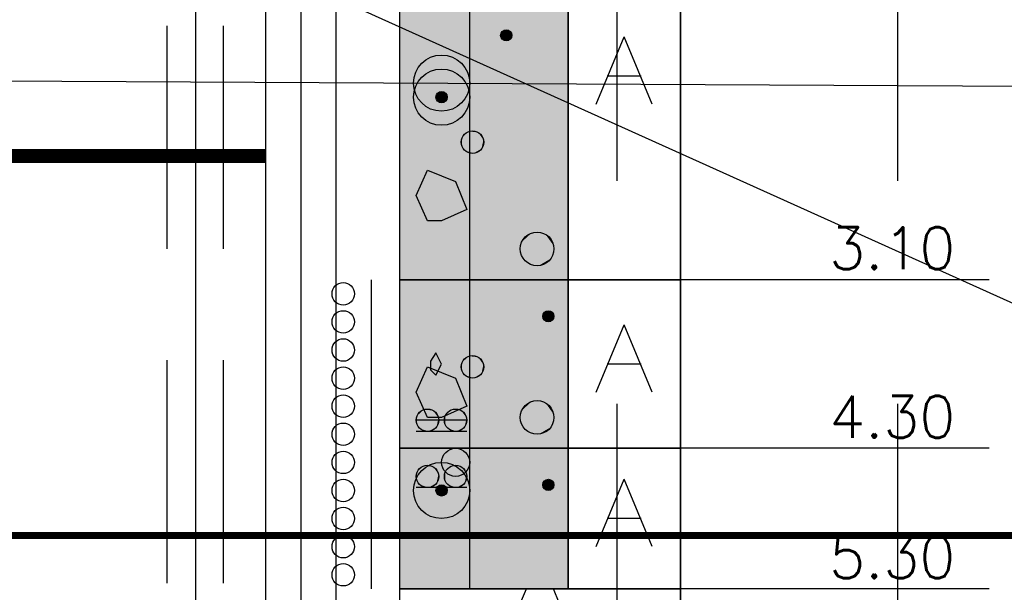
# Model space of a CAD drawing. Header units: metres. Extents: x 3458045 to 3462392, y 5482308 to 5484762.
# Tile 220 of 256: x 3460079.31 to 3460086.32, y 5484001.38 to 5484005.46. Entities that reach past the tile are written whole.
import ezdxf

# ---------------------------------------------------------------- set-up
doc = ezdxf.new("R2010")
doc.units = ezdxf.units.M
for name, pattern in [('AUSGEZOGEN', [2, 1, 1]), ('VERDECKT', [9.525, 6.35, -3.175]), ('VERDECKT2', [4.7625, 3.175, -1.5875])]:
    doc.linetypes.add(name, pattern=pattern)
for name, color, linetype in [('BAUER_BK 2014', 1, 'CONTINUOUS'), ('SP_BAUGRUBE-ANKER', 211, 'AUSGEZOGEN'), ('SP_BAUGRUBE-VERBAU', 210, 'AUSGEZOGEN'), ('SP_FUGENBÄNDER', 2, 'AUSGEZOGEN'), ('SP_GELÄNDE-BAUPHASE', 251, 'VERDECKT2'), ('SP_HW100', 170, 'VERDECKT'), ('SP_Trogwand_L7+8', 2, 'CONTINUOUS'), ('SP_Tunneldecke_L7+8-Schnitt', 2, 'CONTINUOUS'), ('SP_Verbau', 212, 'CONTINUOUS')]:
    doc.layers.add(name, color=color, linetype=linetype)
doc.styles.add('ROMANS', font='ROMANS')
doc.linetypes.add('ZICKZACK', pattern='A,0.00254,-5.08,[131,ltypeshp.shx,S=5.08,R=0,X=-5.08,Y=0],-10.16,[131,ltypeshp.shx,S=5.08,R=180,X=5.08,Y=0],-5.08', length=20.32254)

# ---------------------------------------------------------------- blocks, each defined once
blk = doc.blocks.new('A$C288940E1')
at = {"layer": 'SP_Verbau'}
blk.add_line((0, 0), (-10.4038, -4.6916), dxfattribs=at)

msp = doc.modelspace()

# ---------------------------------------------------------------- linework, layer by layer
at = {"layer": 'BAUER_BK 2014', "color": 7, "linetype": 'Continuous'}
for points in [[(3460082.011, 5484006.7071), (3460082.011, 5483976.7071)], [(3460084.011, 5484006.7071), (3460084.011, 5483976.7071)], [(3460083.211, 5484003.6071), (3460083.211, 5484006.5071), (3460082.011, 5484006.5071), (3460082.011, 5484003.6071), (3460083.211, 5484003.6071)], [(3460084.011, 5484003.6071), (3460084.011, 5484006.5071), (3460083.211, 5484006.5071), (3460083.211, 5484003.6071), (3460084.011, 5484003.6071)], [(3460083.411, 5484004.8571), (3460083.611, 5484005.3371)], [(3460083.811, 5484004.8571), (3460083.611, 5484005.3371)], [(3460083.731, 5484005.0571), (3460083.491, 5484005.0571)], [(3460082.131, 5484004.2071), (3460082.211, 5484004.3871)], [(3460082.211, 5484004.3871), (3460082.411, 5484004.3071)], [(3460082.411, 5484004.3071), (3460082.491, 5484004.1071)], [(3460082.211, 5484004.0271), (3460082.131, 5484004.2071)], [(3460082.491, 5484004.1071), (3460082.311, 5484004.0271)], [(3460082.311, 5484004.0271), (3460082.211, 5484004.0271)], [(3460081.811, 5484003.2071), (3460081.811, 5484003.6071)], [(3460083.211, 5484002.4071), (3460083.211, 5484003.6071), (3460082.011, 5484003.6071), (3460082.011, 5484002.4071), (3460083.211, 5484002.4071)], [(3460082.011, 5484003.6071), (3460084.011, 5484003.6071)], [(3460084.011, 5484002.4071), (3460084.011, 5484003.6071), (3460083.211, 5484003.6071), (3460083.211, 5484002.4071), (3460084.011, 5484002.4071)], [(3460086.2097, 5484003.6071), (3460085.011, 5484003.6071), (3460084.411, 5484003.6071), (3460084.011, 5484003.6071)], [(3460083.411, 5484002.8071), (3460083.611, 5484003.2871)], [(3460083.811, 5484002.8071), (3460083.611, 5484003.2871)], [(3460081.811, 5484002.8071), (3460081.811, 5484003.2071)], [(3460082.271, 5484003.0871), (3460082.231, 5484003.0271)], [(3460082.231, 5484003.0271), (3460082.231, 5484002.9671)], [(3460082.311, 5484003.0071), (3460082.271, 5484003.0871)], [(3460082.131, 5484002.8071), (3460082.211, 5484002.9871)], [(3460082.211, 5484002.9871), (3460082.411, 5484002.9071)], [(3460082.231, 5484002.9671), (3460082.271, 5484002.9271)], [(3460082.271, 5484002.9271), (3460082.311, 5484003.0071)], [(3460083.731, 5484003.0071), (3460083.491, 5484003.0071)], [(3460082.411, 5484002.9071), (3460082.491, 5484002.7071)], [(3460081.811, 5484002.4071), (3460081.811, 5484002.8071)], [(3460082.211, 5484002.6271), (3460082.131, 5484002.8071)], [(3460082.491, 5484002.7071), (3460082.311, 5484002.6271)], [(3460082.491, 5484002.6071), (3460082.131, 5484002.6071)], [(3460082.311, 5484002.6271), (3460082.211, 5484002.6271)], [(3460082.491, 5484002.5271), (3460082.131, 5484002.5271)], [(3460081.811, 5484002.2071), (3460081.811, 5484002.4071)], [(3460083.211, 5484001.4071), (3460083.211, 5484002.4071), (3460082.011, 5484002.4071), (3460082.011, 5484001.4071), (3460083.211, 5484001.4071)], [(3460082.011, 5484002.4071), (3460084.011, 5484002.4071)], [(3460084.011, 5484001.4071), (3460084.011, 5484002.4071), (3460083.211, 5484002.4071), (3460083.211, 5484001.4071), (3460084.011, 5484001.4071)], [(3460086.2097, 5484002.4071), (3460085.011, 5484002.4071), (3460084.411, 5484002.4071), (3460084.011, 5484002.4071)], [(3460081.811, 5484001.8071), (3460081.811, 5484002.2071)], [(3460083.411, 5484001.7071), (3460083.611, 5484002.1871)], [(3460083.811, 5484001.7071), (3460083.611, 5484002.1871)], [(3460082.491, 5484002.1271), (3460082.131, 5484002.1271)], [(3460083.731, 5484001.9071), (3460083.491, 5484001.9071)], [(3460081.811, 5484001.4071), (3460081.811, 5484001.8071)], [(3460084.011, 5484001.3071), (3460084.011, 5484001.4071), (3460082.011, 5484001.4071), (3460082.011, 5484001.3071), (3460084.011, 5484001.3071)], [(3460084.011, 5484001.3071), (3460084.011, 5484001.4071), (3460082.011, 5484001.4071), (3460082.011, 5484001.3071), (3460084.011, 5484001.3071)], [(3460082.011, 5484001.4071), (3460084.011, 5484001.4071)], [(3460082.873, 5484001.3071), (3460082.915, 5484001.4071)], [(3460083.149, 5484001.3071), (3460083.107, 5484001.4071)], [(3460086.2097, 5484001.4071), (3460085.011, 5484001.4071), (3460084.411, 5484001.4071), (3460084.011, 5484001.4071)]]:
    msp.add_lwpolyline(points, dxfattribs=at)
at = {"layer": 'BAUER_BK 2014', "color": 30, "linetype": 'Continuous'}
for points in [[(3460083.211, 5484003.6071), (3460083.211, 5484006.5071), (3460082.011, 5484006.5071), (3460082.011, 5484003.6071), (3460083.211, 5484003.6071)], [(3460083.211, 5484002.4071), (3460083.211, 5484003.6071), (3460082.011, 5484003.6071), (3460082.011, 5484002.4071), (3460083.211, 5484002.4071)], [(3460083.211, 5484001.4071), (3460083.211, 5484002.4071), (3460082.011, 5484002.4071), (3460082.011, 5484001.4071), (3460083.211, 5484001.4071)]]:
    msp.add_lwpolyline(points, dxfattribs=at)
at = {"layer": 'BAUER_BK 2014', "color": 50, "linetype": 'Continuous'}
for points in [[(3460082.511, 5484003.6071), (3460082.511, 5484006.5071), (3460082.011, 5484006.5071), (3460082.011, 5484003.6071), (3460082.511, 5484003.6071)], [(3460082.511, 5484002.4071), (3460082.511, 5484003.6071), (3460082.011, 5484003.6071), (3460082.011, 5484002.4071), (3460082.511, 5484002.4071)]]:
    msp.add_lwpolyline(points, dxfattribs=at)
at = {"layer": 'BAUER_BK 2014', "color": 62, "linetype": 'Continuous'}
msp.add_lwpolyline([(3460082.511, 5484001.4071), (3460082.511, 5484002.4071), (3460082.011, 5484002.4071), (3460082.011, 5484001.4071), (3460082.511, 5484001.4071)], dxfattribs=at)
at = {"layer": 'BAUER_BK 2014', "color": 7, "linetype": 'Continuous'}
for centre, radius in [((3460082.771, 5484005.3471), 0.04), ((3460082.311, 5484005.0071), 0.2), ((3460082.311, 5484004.9071), 0.2), ((3460082.311, 5484004.9071), 0.04), ((3460082.531, 5484004.5871), 0.08), ((3460082.991, 5484003.8271), 0.12), ((3460081.611, 5484003.5071), 0.08), ((3460081.611, 5484003.3071), 0.08), ((3460083.071, 5484003.3471), 0.04), ((3460081.611, 5484003.1071), 0.08), ((3460082.531, 5484002.9871), 0.08), ((3460081.611, 5484002.9071), 0.08), ((3460081.611, 5484002.7071), 0.08), ((3460082.991, 5484002.6271), 0.12), ((3460082.211, 5484002.6071), 0.08), ((3460082.411, 5484002.6071), 0.08), ((3460081.611, 5484002.5071), 0.08), ((3460082.411, 5484002.3071), 0.1), ((3460081.611, 5484002.3071), 0.08), ((3460082.311, 5484002.1071), 0.2), ((3460082.311, 5484002.1071), 0.2), ((3460082.211, 5484002.2071), 0.08), ((3460082.411, 5484002.2071), 0.08), ((3460081.611, 5484002.1071), 0.08), ((3460083.071, 5484002.1471), 0.04), ((3460082.311, 5484002.1071), 0.04), ((3460081.611, 5484001.9071), 0.08), ((3460081.611, 5484001.7071), 0.08), ((3460081.611, 5484001.5071), 0.08)]:
    msp.add_circle(centre, radius, dxfattribs=at)
at = {"layer": 'BAUER_BK 2014', "color": 30, "linetype": 'Continuous'}
for points in [[(3460083.211, 5484003.6071), (3460083.211, 5484006.5071), (3460082.011, 5484003.6071), (3460082.011, 5484006.5071)], [(3460083.211, 5484002.4071), (3460083.211, 5484003.6071), (3460082.011, 5484002.4071), (3460082.011, 5484003.6071)], [(3460083.211, 5484001.4071), (3460083.211, 5484002.4071), (3460082.011, 5484001.4071), (3460082.011, 5484002.4071)]]:
    msp.add_solid(points, dxfattribs=at)
at = {"layer": 'BAUER_BK 2014', "color": 50, "linetype": 'Continuous'}
for points in [[(3460082.511, 5484003.6071), (3460082.511, 5484006.5071), (3460082.011, 5484003.6071), (3460082.011, 5484006.5071)], [(3460082.511, 5484002.4071), (3460082.511, 5484003.6071), (3460082.011, 5484002.4071), (3460082.011, 5484003.6071)]]:
    msp.add_solid(points, dxfattribs=at)
at = {"layer": 'BAUER_BK 2014', "color": 7, "linetype": 'Continuous'}
for points in [[(3460082.731, 5484005.3471), (3460082.731, 5484005.3555), (3460082.733, 5484005.3633)], [(3460082.733, 5484005.3309), (3460082.731, 5484005.3471), (3460082.733, 5484005.3633)], [(3460082.733, 5484005.3633), (3460082.743, 5484005.3769), (3460082.759, 5484005.3851)], [(3460082.733, 5484005.3633), (3460082.759, 5484005.3851), (3460082.791, 5484005.3817)], [(3460082.743, 5484005.3173), (3460082.733, 5484005.3633), (3460082.791, 5484005.3817)], [(3460082.733, 5484005.3633), (3460082.739, 5484005.3707), (3460082.743, 5484005.3769)], [(3460082.743, 5484005.3173), (3460082.733, 5484005.3309), (3460082.733, 5484005.3633)], [(3460082.743, 5484005.3769), (3460082.751, 5484005.3817), (3460082.759, 5484005.3851)], [(3460082.791, 5484005.3817), (3460082.803, 5484005.3235), (3460082.743, 5484005.3173)], [(3460082.759, 5484005.3851), (3460082.767, 5484005.3869), (3460082.775, 5484005.3869)], [(3460082.759, 5484005.3851), (3460082.775, 5484005.3869), (3460082.791, 5484005.3817)], [(3460082.775, 5484005.3869), (3460082.783, 5484005.3851), (3460082.791, 5484005.3817)], [(3460082.791, 5484005.3817), (3460082.797, 5484005.3769), (3460082.803, 5484005.3707)], [(3460082.791, 5484005.3817), (3460082.803, 5484005.3707), (3460082.809, 5484005.3555)], [(3460082.791, 5484005.3817), (3460082.809, 5484005.3555), (3460082.803, 5484005.3235)], [(3460082.803, 5484005.3707), (3460082.807, 5484005.3633), (3460082.809, 5484005.3555)], [(3460082.809, 5484005.3555), (3460082.809, 5484005.3387), (3460082.803, 5484005.3235)], [(3460082.809, 5484005.3387), (3460082.807, 5484005.3309), (3460082.803, 5484005.3235)], [(3460082.809, 5484005.3555), (3460082.811, 5484005.3471), (3460082.809, 5484005.3387)], [(3460082.743, 5484005.3173), (3460082.739, 5484005.3235), (3460082.733, 5484005.3309)], [(3460082.803, 5484005.3235), (3460082.775, 5484005.3073), (3460082.743, 5484005.3173)], [(3460082.759, 5484005.3091), (3460082.751, 5484005.3125), (3460082.743, 5484005.3173)], [(3460082.775, 5484005.3073), (3460082.759, 5484005.3091), (3460082.743, 5484005.3173)], [(3460082.775, 5484005.3073), (3460082.767, 5484005.3073), (3460082.759, 5484005.3091)], [(3460082.803, 5484005.3235), (3460082.791, 5484005.3125), (3460082.775, 5484005.3073)], [(3460082.791, 5484005.3125), (3460082.783, 5484005.3091), (3460082.775, 5484005.3073)], [(3460082.803, 5484005.3235), (3460082.797, 5484005.3173), (3460082.791, 5484005.3125)], [(3460082.271, 5484004.9071), (3460082.271, 5484004.9155), (3460082.273, 5484004.9233)], [(3460082.273, 5484004.8909), (3460082.271, 5484004.9071), (3460082.273, 5484004.9233)], [(3460082.273, 5484004.9233), (3460082.283, 5484004.9369), (3460082.299, 5484004.9451)], [(3460082.273, 5484004.9233), (3460082.299, 5484004.9451), (3460082.331, 5484004.9417)], [(3460082.283, 5484004.8773), (3460082.273, 5484004.9233), (3460082.331, 5484004.9417)], [(3460082.273, 5484004.9233), (3460082.279, 5484004.9307), (3460082.283, 5484004.9369)], [(3460082.283, 5484004.8773), (3460082.273, 5484004.8909), (3460082.273, 5484004.9233)], [(3460082.283, 5484004.9369), (3460082.291, 5484004.9417), (3460082.299, 5484004.9451)], [(3460082.331, 5484004.9417), (3460082.343, 5484004.8835), (3460082.283, 5484004.8773)], [(3460082.299, 5484004.9451), (3460082.307, 5484004.9469), (3460082.315, 5484004.9469)], [(3460082.299, 5484004.9451), (3460082.315, 5484004.9469), (3460082.331, 5484004.9417)], [(3460082.315, 5484004.9469), (3460082.323, 5484004.9451), (3460082.331, 5484004.9417)], [(3460082.331, 5484004.9417), (3460082.337, 5484004.9369), (3460082.343, 5484004.9307)], [(3460082.331, 5484004.9417), (3460082.343, 5484004.9307), (3460082.349, 5484004.9155)], [(3460082.331, 5484004.9417), (3460082.349, 5484004.9155), (3460082.343, 5484004.8835)], [(3460082.343, 5484004.9307), (3460082.347, 5484004.9233), (3460082.349, 5484004.9155)], [(3460082.349, 5484004.9155), (3460082.349, 5484004.8987), (3460082.343, 5484004.8835)], [(3460082.349, 5484004.9155), (3460082.351, 5484004.9071), (3460082.349, 5484004.8987)], [(3460082.283, 5484004.8773), (3460082.279, 5484004.8835), (3460082.273, 5484004.8909)], [(3460082.343, 5484004.8835), (3460082.315, 5484004.8673), (3460082.283, 5484004.8773)], [(3460082.299, 5484004.8691), (3460082.291, 5484004.8725), (3460082.283, 5484004.8773)], [(3460082.315, 5484004.8673), (3460082.299, 5484004.8691), (3460082.283, 5484004.8773)], [(3460082.315, 5484004.8673), (3460082.307, 5484004.8673), (3460082.299, 5484004.8691)], [(3460082.343, 5484004.8835), (3460082.331, 5484004.8725), (3460082.315, 5484004.8673)], [(3460082.331, 5484004.8725), (3460082.323, 5484004.8691), (3460082.315, 5484004.8673)], [(3460082.343, 5484004.8835), (3460082.337, 5484004.8773), (3460082.331, 5484004.8725)], [(3460082.349, 5484004.8987), (3460082.347, 5484004.8909), (3460082.343, 5484004.8835)], [(3460082.457, 5484004.6197), (3460082.477, 5484004.6465), (3460082.505, 5484004.6631)], [(3460082.457, 5484004.6197), (3460082.505, 5484004.6631), (3460082.571, 5484004.6563)], [(3460082.477, 5484004.5277), (3460082.457, 5484004.6197), (3460082.571, 5484004.6563)], [(3460082.457, 5484004.6197), (3460082.465, 5484004.6341), (3460082.477, 5484004.6465)], [(3460082.477, 5484004.6465), (3460082.491, 5484004.6563), (3460082.505, 5484004.6631)], [(3460082.571, 5484004.6563), (3460082.595, 5484004.5401), (3460082.477, 5484004.5277)], [(3460082.505, 5484004.6631), (3460082.523, 5484004.6667), (3460082.539, 5484004.6667)], [(3460082.505, 5484004.6631), (3460082.539, 5484004.6667), (3460082.571, 5484004.6563)], [(3460082.539, 5484004.6667), (3460082.555, 5484004.6631), (3460082.571, 5484004.6563)], [(3460082.571, 5484004.6563), (3460082.585, 5484004.6465), (3460082.595, 5484004.6341)], [(3460082.571, 5484004.6563), (3460082.595, 5484004.6341), (3460082.609, 5484004.6037)], [(3460082.571, 5484004.6563), (3460082.609, 5484004.6037), (3460082.595, 5484004.5401)], [(3460082.595, 5484004.6341), (3460082.603, 5484004.6197), (3460082.609, 5484004.6037)], [(3460082.451, 5484004.5871), (3460082.453, 5484004.6037), (3460082.457, 5484004.6197)], [(3460082.457, 5484004.5545), (3460082.451, 5484004.5871), (3460082.457, 5484004.6197)], [(3460082.477, 5484004.5277), (3460082.457, 5484004.5545), (3460082.457, 5484004.6197)], [(3460082.609, 5484004.6037), (3460082.609, 5484004.5705), (3460082.595, 5484004.5401)], [(3460082.609, 5484004.5705), (3460082.603, 5484004.5545), (3460082.595, 5484004.5401)], [(3460082.609, 5484004.6037), (3460082.611, 5484004.5871), (3460082.609, 5484004.5705)], [(3460082.477, 5484004.5277), (3460082.465, 5484004.5401), (3460082.457, 5484004.5545)], [(3460082.595, 5484004.5401), (3460082.539, 5484004.5075), (3460082.477, 5484004.5277)], [(3460082.505, 5484004.5111), (3460082.491, 5484004.5179), (3460082.477, 5484004.5277)], [(3460082.539, 5484004.5075), (3460082.505, 5484004.5111), (3460082.477, 5484004.5277)], [(3460082.539, 5484004.5075), (3460082.523, 5484004.5075), (3460082.505, 5484004.5111)], [(3460082.595, 5484004.5401), (3460082.571, 5484004.5179), (3460082.539, 5484004.5075)], [(3460082.571, 5484004.5179), (3460082.555, 5484004.5111), (3460082.539, 5484004.5075)], [(3460082.595, 5484004.5401), (3460082.585, 5484004.5277), (3460082.571, 5484004.5179)], [(3460082.881, 5484003.8759), (3460082.911, 5484003.9163), (3460082.953, 5484003.9413)], [(3460082.881, 5484003.8759), (3460082.953, 5484003.9413), (3460083.051, 5484003.9311)], [(3460082.911, 5484003.7379), (3460082.881, 5484003.8759), (3460083.051, 5484003.9311)], [(3460082.911, 5484003.9163), (3460082.931, 5484003.9311), (3460082.953, 5484003.9413)], [(3460083.051, 5484003.9311), (3460083.087, 5484003.7565), (3460082.911, 5484003.7379)], [(3460082.953, 5484003.9413), (3460082.977, 5484003.9465), (3460083.003, 5484003.9465)], [(3460082.953, 5484003.9413), (3460083.003, 5484003.9465), (3460083.051, 5484003.9311)], [(3460083.003, 5484003.9465), (3460083.027, 5484003.9413), (3460083.051, 5484003.9311)], [(3460083.051, 5484003.9311), (3460083.071, 5484003.9163), (3460083.087, 5484003.8977)], [(3460083.051, 5484003.9311), (3460083.087, 5484003.8977), (3460083.107, 5484003.8521)], [(3460083.051, 5484003.9311), (3460083.107, 5484003.8521), (3460083.087, 5484003.7565)], [(3460082.871, 5484003.8271), (3460082.873, 5484003.8521), (3460082.881, 5484003.8759)], [(3460082.881, 5484003.7783), (3460082.871, 5484003.8271), (3460082.881, 5484003.8759)], [(3460082.881, 5484003.8759), (3460082.893, 5484003.8977), (3460082.911, 5484003.9163)], [(3460082.911, 5484003.7379), (3460082.881, 5484003.7783), (3460082.881, 5484003.8759)], [(3460083.087, 5484003.8977), (3460083.101, 5484003.8759), (3460083.107, 5484003.8521)], [(3460083.107, 5484003.8521), (3460083.107, 5484003.8021), (3460083.087, 5484003.7565)], [(3460083.107, 5484003.8021), (3460083.101, 5484003.7783), (3460083.087, 5484003.7565)], [(3460083.107, 5484003.8521), (3460083.111, 5484003.8271), (3460083.107, 5484003.8021)], [(3460082.911, 5484003.7379), (3460082.893, 5484003.7565), (3460082.881, 5484003.7783)], [(3460083.087, 5484003.7565), (3460083.003, 5484003.7077), (3460082.911, 5484003.7379)], [(3460082.953, 5484003.7129), (3460082.931, 5484003.7231), (3460082.911, 5484003.7379)], [(3460083.003, 5484003.7077), (3460082.953, 5484003.7129), (3460082.911, 5484003.7379)], [(3460083.087, 5484003.7565), (3460083.051, 5484003.7231), (3460083.003, 5484003.7077)], [(3460083.051, 5484003.7231), (3460083.027, 5484003.7129), (3460083.003, 5484003.7077)], [(3460083.087, 5484003.7565), (3460083.071, 5484003.7379), (3460083.051, 5484003.7231)], [(3460083.003, 5484003.7077), (3460082.977, 5484003.7077), (3460082.953, 5484003.7129)], [(3460083.033, 5484003.3633), (3460083.043, 5484003.3769), (3460083.059, 5484003.3851)], [(3460083.033, 5484003.3633), (3460083.059, 5484003.3851), (3460083.091, 5484003.3817)], [(3460083.043, 5484003.3173), (3460083.033, 5484003.3633), (3460083.091, 5484003.3817)], [(3460083.033, 5484003.3633), (3460083.039, 5484003.3707), (3460083.043, 5484003.3769)], [(3460083.043, 5484003.3769), (3460083.051, 5484003.3817), (3460083.059, 5484003.3851)], [(3460083.091, 5484003.3817), (3460083.103, 5484003.3235), (3460083.043, 5484003.3173)], [(3460083.059, 5484003.3851), (3460083.067, 5484003.3869), (3460083.075, 5484003.3869)], [(3460083.059, 5484003.3851), (3460083.075, 5484003.3869), (3460083.091, 5484003.3817)], [(3460083.075, 5484003.3869), (3460083.083, 5484003.3851), (3460083.091, 5484003.3817)], [(3460083.091, 5484003.3817), (3460083.097, 5484003.3769), (3460083.103, 5484003.3707)], [(3460083.091, 5484003.3817), (3460083.103, 5484003.3707), (3460083.109, 5484003.3555)], [(3460083.091, 5484003.3817), (3460083.109, 5484003.3555), (3460083.103, 5484003.3235)], [(3460083.103, 5484003.3707), (3460083.107, 5484003.3633), (3460083.109, 5484003.3555)], [(3460083.031, 5484003.3471), (3460083.031, 5484003.3555), (3460083.033, 5484003.3633)], [(3460083.033, 5484003.3309), (3460083.031, 5484003.3471), (3460083.033, 5484003.3633)], [(3460083.043, 5484003.3173), (3460083.033, 5484003.3309), (3460083.033, 5484003.3633)], [(3460083.043, 5484003.3173), (3460083.039, 5484003.3235), (3460083.033, 5484003.3309)], [(3460083.103, 5484003.3235), (3460083.075, 5484003.3073), (3460083.043, 5484003.3173)], [(3460083.059, 5484003.3091), (3460083.051, 5484003.3125), (3460083.043, 5484003.3173)], [(3460083.075, 5484003.3073), (3460083.059, 5484003.3091), (3460083.043, 5484003.3173)], [(3460083.075, 5484003.3073), (3460083.067, 5484003.3073), (3460083.059, 5484003.3091)], [(3460083.103, 5484003.3235), (3460083.091, 5484003.3125), (3460083.075, 5484003.3073)], [(3460083.091, 5484003.3125), (3460083.083, 5484003.3091), (3460083.075, 5484003.3073)], [(3460083.103, 5484003.3235), (3460083.097, 5484003.3173), (3460083.091, 5484003.3125)], [(3460083.109, 5484003.3555), (3460083.109, 5484003.3387), (3460083.103, 5484003.3235)], [(3460083.109, 5484003.3387), (3460083.107, 5484003.3309), (3460083.103, 5484003.3235)], [(3460083.109, 5484003.3555), (3460083.111, 5484003.3471), (3460083.109, 5484003.3387)], [(3460082.451, 5484002.9871), (3460082.453, 5484003.0037), (3460082.457, 5484003.0197)], [(3460082.457, 5484002.9545), (3460082.451, 5484002.9871), (3460082.457, 5484003.0197)], [(3460082.457, 5484003.0197), (3460082.477, 5484003.0465), (3460082.505, 5484003.0631)], [(3460082.457, 5484003.0197), (3460082.505, 5484003.0631), (3460082.571, 5484003.0563)], [(3460082.477, 5484002.9277), (3460082.457, 5484003.0197), (3460082.571, 5484003.0563)], [(3460082.457, 5484003.0197), (3460082.465, 5484003.0341), (3460082.477, 5484003.0465)], [(3460082.477, 5484002.9277), (3460082.457, 5484002.9545), (3460082.457, 5484003.0197)], [(3460082.477, 5484003.0465), (3460082.491, 5484003.0563), (3460082.505, 5484003.0631)], [(3460082.571, 5484003.0563), (3460082.595, 5484002.9401), (3460082.477, 5484002.9277)], [(3460082.505, 5484003.0631), (3460082.523, 5484003.0667), (3460082.539, 5484003.0667)], [(3460082.505, 5484003.0631), (3460082.539, 5484003.0667), (3460082.571, 5484003.0563)], [(3460082.539, 5484003.0667), (3460082.555, 5484003.0631), (3460082.571, 5484003.0563)], [(3460082.571, 5484003.0563), (3460082.585, 5484003.0465), (3460082.595, 5484003.0341)], [(3460082.571, 5484003.0563), (3460082.595, 5484003.0341), (3460082.609, 5484003.0037)], [(3460082.571, 5484003.0563), (3460082.609, 5484003.0037), (3460082.595, 5484002.9401)], [(3460082.595, 5484003.0341), (3460082.603, 5484003.0197), (3460082.609, 5484003.0037)], [(3460082.477, 5484002.9277), (3460082.465, 5484002.9401), (3460082.457, 5484002.9545)], [(3460082.609, 5484003.0037), (3460082.609, 5484002.9705), (3460082.595, 5484002.9401)], [(3460082.609, 5484002.9705), (3460082.603, 5484002.9545), (3460082.595, 5484002.9401)], [(3460082.609, 5484003.0037), (3460082.611, 5484002.9871), (3460082.609, 5484002.9705)], [(3460082.595, 5484002.9401), (3460082.539, 5484002.9075), (3460082.477, 5484002.9277)], [(3460082.505, 5484002.9111), (3460082.491, 5484002.9179), (3460082.477, 5484002.9277)], [(3460082.539, 5484002.9075), (3460082.505, 5484002.9111), (3460082.477, 5484002.9277)], [(3460082.539, 5484002.9075), (3460082.523, 5484002.9075), (3460082.505, 5484002.9111)], [(3460082.595, 5484002.9401), (3460082.571, 5484002.9179), (3460082.539, 5484002.9075)], [(3460082.571, 5484002.9179), (3460082.555, 5484002.9111), (3460082.539, 5484002.9075)], [(3460082.595, 5484002.9401), (3460082.585, 5484002.9277), (3460082.571, 5484002.9179)], [(3460082.881, 5484002.6759), (3460082.911, 5484002.7163), (3460082.953, 5484002.7413)], [(3460082.881, 5484002.6759), (3460082.953, 5484002.7413), (3460083.051, 5484002.7311)], [(3460082.911, 5484002.7163), (3460082.931, 5484002.7311), (3460082.953, 5484002.7413)], [(3460082.953, 5484002.7413), (3460082.977, 5484002.7465), (3460083.003, 5484002.7465)], [(3460082.953, 5484002.7413), (3460083.003, 5484002.7465), (3460083.051, 5484002.7311)], [(3460083.003, 5484002.7465), (3460083.027, 5484002.7413), (3460083.051, 5484002.7311)], [(3460082.137, 5484002.6397), (3460082.157, 5484002.6665), (3460082.185, 5484002.6831)], [(3460082.137, 5484002.6397), (3460082.185, 5484002.6831), (3460082.251, 5484002.6763)], [(3460082.157, 5484002.5477), (3460082.137, 5484002.6397), (3460082.251, 5484002.6763)], [(3460082.157, 5484002.6665), (3460082.171, 5484002.6763), (3460082.185, 5484002.6831)], [(3460082.251, 5484002.6763), (3460082.275, 5484002.5601), (3460082.157, 5484002.5477)], [(3460082.185, 5484002.6831), (3460082.203, 5484002.6867), (3460082.219, 5484002.6867)], [(3460082.185, 5484002.6831), (3460082.219, 5484002.6867), (3460082.251, 5484002.6763)], [(3460082.219, 5484002.6867), (3460082.235, 5484002.6831), (3460082.251, 5484002.6763)], [(3460082.251, 5484002.6763), (3460082.265, 5484002.6665), (3460082.275, 5484002.6541)], [(3460082.251, 5484002.6763), (3460082.275, 5484002.6541), (3460082.289, 5484002.6237)], [(3460082.251, 5484002.6763), (3460082.289, 5484002.6237), (3460082.275, 5484002.5601)], [(3460082.337, 5484002.6397), (3460082.357, 5484002.6665), (3460082.385, 5484002.6831)], [(3460082.337, 5484002.6397), (3460082.385, 5484002.6831), (3460082.451, 5484002.6763)], [(3460082.357, 5484002.5477), (3460082.337, 5484002.6397), (3460082.451, 5484002.6763)], [(3460082.357, 5484002.6665), (3460082.371, 5484002.6763), (3460082.385, 5484002.6831)], [(3460082.451, 5484002.6763), (3460082.475, 5484002.5601), (3460082.357, 5484002.5477)], [(3460082.385, 5484002.6831), (3460082.403, 5484002.6867), (3460082.419, 5484002.6867)], [(3460082.385, 5484002.6831), (3460082.419, 5484002.6867), (3460082.451, 5484002.6763)], [(3460082.419, 5484002.6867), (3460082.435, 5484002.6831), (3460082.451, 5484002.6763)], [(3460082.451, 5484002.6763), (3460082.465, 5484002.6665), (3460082.475, 5484002.6541)], [(3460082.451, 5484002.6763), (3460082.475, 5484002.6541), (3460082.489, 5484002.6237)], [(3460082.451, 5484002.6763), (3460082.489, 5484002.6237), (3460082.475, 5484002.5601)], [(3460082.871, 5484002.6271), (3460082.873, 5484002.6521), (3460082.881, 5484002.6759)], [(3460082.881, 5484002.5783), (3460082.871, 5484002.6271), (3460082.881, 5484002.6759)], [(3460082.911, 5484002.5379), (3460082.881, 5484002.6759), (3460083.051, 5484002.7311)], [(3460082.881, 5484002.6759), (3460082.893, 5484002.6977), (3460082.911, 5484002.7163)], [(3460082.911, 5484002.5379), (3460082.881, 5484002.5783), (3460082.881, 5484002.6759)], [(3460083.051, 5484002.7311), (3460083.087, 5484002.5565), (3460082.911, 5484002.5379)], [(3460083.051, 5484002.7311), (3460083.071, 5484002.7163), (3460083.087, 5484002.6977)], [(3460083.051, 5484002.7311), (3460083.087, 5484002.6977), (3460083.107, 5484002.6521)], [(3460083.051, 5484002.7311), (3460083.107, 5484002.6521), (3460083.087, 5484002.5565)], [(3460083.087, 5484002.6977), (3460083.101, 5484002.6759), (3460083.107, 5484002.6521)], [(3460082.131, 5484002.6071), (3460082.133, 5484002.6237), (3460082.137, 5484002.6397)], [(3460082.137, 5484002.5745), (3460082.131, 5484002.6071), (3460082.137, 5484002.6397)], [(3460082.137, 5484002.6397), (3460082.145, 5484002.6541), (3460082.157, 5484002.6665)], [(3460082.157, 5484002.5477), (3460082.137, 5484002.5745), (3460082.137, 5484002.6397)], [(3460082.275, 5484002.6541), (3460082.283, 5484002.6397), (3460082.289, 5484002.6237)], [(3460082.289, 5484002.6237), (3460082.289, 5484002.5905), (3460082.275, 5484002.5601)], [(3460082.289, 5484002.6237), (3460082.291, 5484002.6071), (3460082.289, 5484002.5905)], [(3460082.331, 5484002.6071), (3460082.333, 5484002.6237), (3460082.337, 5484002.6397)], [(3460082.337, 5484002.5745), (3460082.331, 5484002.6071), (3460082.337, 5484002.6397)], [(3460082.337, 5484002.6397), (3460082.345, 5484002.6541), (3460082.357, 5484002.6665)], [(3460082.357, 5484002.5477), (3460082.337, 5484002.5745), (3460082.337, 5484002.6397)], [(3460082.475, 5484002.6541), (3460082.483, 5484002.6397), (3460082.489, 5484002.6237)], [(3460082.489, 5484002.6237), (3460082.489, 5484002.5905), (3460082.475, 5484002.5601)], [(3460082.489, 5484002.6237), (3460082.491, 5484002.6071), (3460082.489, 5484002.5905)], [(3460083.107, 5484002.6521), (3460083.107, 5484002.6021), (3460083.087, 5484002.5565)], [(3460083.107, 5484002.6021), (3460083.101, 5484002.5783), (3460083.087, 5484002.5565)], [(3460083.107, 5484002.6521), (3460083.111, 5484002.6271), (3460083.107, 5484002.6021)], [(3460082.157, 5484002.5477), (3460082.145, 5484002.5601), (3460082.137, 5484002.5745)], [(3460082.275, 5484002.5601), (3460082.219, 5484002.5275), (3460082.157, 5484002.5477)], [(3460082.185, 5484002.5311), (3460082.171, 5484002.5379), (3460082.157, 5484002.5477)], [(3460082.219, 5484002.5275), (3460082.185, 5484002.5311), (3460082.157, 5484002.5477)], [(3460082.219, 5484002.5275), (3460082.203, 5484002.5275), (3460082.185, 5484002.5311)], [(3460082.275, 5484002.5601), (3460082.251, 5484002.5379), (3460082.219, 5484002.5275)], [(3460082.251, 5484002.5379), (3460082.235, 5484002.5311), (3460082.219, 5484002.5275)], [(3460082.275, 5484002.5601), (3460082.265, 5484002.5477), (3460082.251, 5484002.5379)], [(3460082.289, 5484002.5905), (3460082.283, 5484002.5745), (3460082.275, 5484002.5601)], [(3460082.357, 5484002.5477), (3460082.345, 5484002.5601), (3460082.337, 5484002.5745)], [(3460082.475, 5484002.5601), (3460082.419, 5484002.5275), (3460082.357, 5484002.5477)], [(3460082.385, 5484002.5311), (3460082.371, 5484002.5379), (3460082.357, 5484002.5477)], [(3460082.419, 5484002.5275), (3460082.385, 5484002.5311), (3460082.357, 5484002.5477)], [(3460082.419, 5484002.5275), (3460082.403, 5484002.5275), (3460082.385, 5484002.5311)], [(3460082.475, 5484002.5601), (3460082.451, 5484002.5379), (3460082.419, 5484002.5275)], [(3460082.451, 5484002.5379), (3460082.435, 5484002.5311), (3460082.419, 5484002.5275)], [(3460082.475, 5484002.5601), (3460082.465, 5484002.5477), (3460082.451, 5484002.5379)], [(3460082.489, 5484002.5905), (3460082.483, 5484002.5745), (3460082.475, 5484002.5601)], [(3460082.911, 5484002.5379), (3460082.893, 5484002.5565), (3460082.881, 5484002.5783)], [(3460083.087, 5484002.5565), (3460083.003, 5484002.5077), (3460082.911, 5484002.5379)], [(3460082.953, 5484002.5129), (3460082.931, 5484002.5231), (3460082.911, 5484002.5379)], [(3460083.003, 5484002.5077), (3460082.953, 5484002.5129), (3460082.911, 5484002.5379)], [(3460083.087, 5484002.5565), (3460083.051, 5484002.5231), (3460083.003, 5484002.5077)], [(3460083.087, 5484002.5565), (3460083.071, 5484002.5379), (3460083.051, 5484002.5231)], [(3460083.003, 5484002.5077), (3460082.977, 5484002.5077), (3460082.953, 5484002.5129)], [(3460083.051, 5484002.5231), (3460083.027, 5484002.5129), (3460083.003, 5484002.5077)], [(3460082.137, 5484002.2397), (3460082.157, 5484002.2665), (3460082.185, 5484002.2831)], [(3460082.137, 5484002.2397), (3460082.185, 5484002.2831), (3460082.251, 5484002.2763)], [(3460082.157, 5484002.1477), (3460082.137, 5484002.2397), (3460082.251, 5484002.2763)], [(3460082.137, 5484002.2397), (3460082.145, 5484002.2541), (3460082.157, 5484002.2665)], [(3460082.157, 5484002.2665), (3460082.171, 5484002.2763), (3460082.185, 5484002.2831)], [(3460082.251, 5484002.2763), (3460082.275, 5484002.1601), (3460082.157, 5484002.1477)], [(3460082.185, 5484002.2831), (3460082.203, 5484002.2867), (3460082.219, 5484002.2867)], [(3460082.185, 5484002.2831), (3460082.219, 5484002.2867), (3460082.251, 5484002.2763)], [(3460082.219, 5484002.2867), (3460082.235, 5484002.2831), (3460082.251, 5484002.2763)], [(3460082.251, 5484002.2763), (3460082.265, 5484002.2665), (3460082.275, 5484002.2541)], [(3460082.251, 5484002.2763), (3460082.275, 5484002.2541), (3460082.289, 5484002.2237)], [(3460082.251, 5484002.2763), (3460082.289, 5484002.2237), (3460082.275, 5484002.1601)], [(3460082.275, 5484002.2541), (3460082.283, 5484002.2397), (3460082.289, 5484002.2237)], [(3460082.337, 5484002.2397), (3460082.357, 5484002.2665), (3460082.385, 5484002.2831)], [(3460082.337, 5484002.2397), (3460082.385, 5484002.2831), (3460082.451, 5484002.2763)], [(3460082.357, 5484002.1477), (3460082.337, 5484002.2397), (3460082.451, 5484002.2763)], [(3460082.337, 5484002.2397), (3460082.345, 5484002.2541), (3460082.357, 5484002.2665)], [(3460082.357, 5484002.2665), (3460082.371, 5484002.2763), (3460082.385, 5484002.2831)], [(3460082.451, 5484002.2763), (3460082.475, 5484002.1601), (3460082.357, 5484002.1477)], [(3460082.385, 5484002.2831), (3460082.403, 5484002.2867), (3460082.419, 5484002.2867)], [(3460082.385, 5484002.2831), (3460082.419, 5484002.2867), (3460082.451, 5484002.2763)], [(3460082.419, 5484002.2867), (3460082.435, 5484002.2831), (3460082.451, 5484002.2763)], [(3460082.451, 5484002.2763), (3460082.465, 5484002.2665), (3460082.475, 5484002.2541)], [(3460082.451, 5484002.2763), (3460082.475, 5484002.2541), (3460082.489, 5484002.2237)], [(3460082.451, 5484002.2763), (3460082.489, 5484002.2237), (3460082.475, 5484002.1601)], [(3460082.475, 5484002.2541), (3460082.483, 5484002.2397), (3460082.489, 5484002.2237)], [(3460082.131, 5484002.2071), (3460082.133, 5484002.2237), (3460082.137, 5484002.2397)], [(3460082.137, 5484002.1745), (3460082.131, 5484002.2071), (3460082.137, 5484002.2397)], [(3460082.157, 5484002.1477), (3460082.137, 5484002.1745), (3460082.137, 5484002.2397)], [(3460082.289, 5484002.2237), (3460082.289, 5484002.1905), (3460082.275, 5484002.1601)], [(3460082.289, 5484002.1905), (3460082.283, 5484002.1745), (3460082.275, 5484002.1601)], [(3460082.289, 5484002.2237), (3460082.291, 5484002.2071), (3460082.289, 5484002.1905)], [(3460082.331, 5484002.2071), (3460082.333, 5484002.2237), (3460082.337, 5484002.2397)], [(3460082.337, 5484002.1745), (3460082.331, 5484002.2071), (3460082.337, 5484002.2397)], [(3460082.357, 5484002.1477), (3460082.337, 5484002.1745), (3460082.337, 5484002.2397)], [(3460082.489, 5484002.2237), (3460082.489, 5484002.1905), (3460082.475, 5484002.1601)], [(3460082.489, 5484002.1905), (3460082.483, 5484002.1745), (3460082.475, 5484002.1601)], [(3460082.489, 5484002.2237), (3460082.491, 5484002.2071), (3460082.489, 5484002.1905)], [(3460083.033, 5484002.1633), (3460083.043, 5484002.1769), (3460083.059, 5484002.1851)], [(3460083.033, 5484002.1633), (3460083.059, 5484002.1851), (3460083.091, 5484002.1817)], [(3460083.043, 5484002.1173), (3460083.033, 5484002.1633), (3460083.091, 5484002.1817)], [(3460083.043, 5484002.1769), (3460083.051, 5484002.1817), (3460083.059, 5484002.1851)], [(3460083.091, 5484002.1817), (3460083.103, 5484002.1235), (3460083.043, 5484002.1173)], [(3460083.059, 5484002.1851), (3460083.067, 5484002.1869), (3460083.075, 5484002.1869)], [(3460083.059, 5484002.1851), (3460083.075, 5484002.1869), (3460083.091, 5484002.1817)], [(3460083.075, 5484002.1869), (3460083.083, 5484002.1851), (3460083.091, 5484002.1817)], [(3460083.091, 5484002.1817), (3460083.097, 5484002.1769), (3460083.103, 5484002.1707)], [(3460083.091, 5484002.1817), (3460083.103, 5484002.1707), (3460083.109, 5484002.1555)], [(3460083.091, 5484002.1817), (3460083.109, 5484002.1555), (3460083.103, 5484002.1235)], [(3460082.157, 5484002.1477), (3460082.145, 5484002.1601), (3460082.137, 5484002.1745)], [(3460082.275, 5484002.1601), (3460082.219, 5484002.1275), (3460082.157, 5484002.1477)], [(3460082.185, 5484002.1311), (3460082.171, 5484002.1379), (3460082.157, 5484002.1477)], [(3460082.219, 5484002.1275), (3460082.185, 5484002.1311), (3460082.157, 5484002.1477)], [(3460082.219, 5484002.1275), (3460082.203, 5484002.1275), (3460082.185, 5484002.1311)], [(3460082.275, 5484002.1601), (3460082.251, 5484002.1379), (3460082.219, 5484002.1275)], [(3460082.251, 5484002.1379), (3460082.235, 5484002.1311), (3460082.219, 5484002.1275)], [(3460082.275, 5484002.1601), (3460082.265, 5484002.1477), (3460082.251, 5484002.1379)], [(3460082.271, 5484002.1071), (3460082.271, 5484002.1155), (3460082.273, 5484002.1233)], [(3460082.273, 5484002.0909), (3460082.271, 5484002.1071), (3460082.273, 5484002.1233)], [(3460082.273, 5484002.1233), (3460082.283, 5484002.1369), (3460082.299, 5484002.1451)], [(3460082.273, 5484002.1233), (3460082.299, 5484002.1451), (3460082.331, 5484002.1417)], [(3460082.283, 5484002.0773), (3460082.273, 5484002.1233), (3460082.331, 5484002.1417)], [(3460082.273, 5484002.1233), (3460082.279, 5484002.1307), (3460082.283, 5484002.1369)], [(3460082.283, 5484002.0773), (3460082.273, 5484002.0909), (3460082.273, 5484002.1233)], [(3460082.283, 5484002.1369), (3460082.291, 5484002.1417), (3460082.299, 5484002.1451)], [(3460082.331, 5484002.1417), (3460082.343, 5484002.0835), (3460082.283, 5484002.0773)], [(3460082.299, 5484002.1451), (3460082.307, 5484002.1469), (3460082.315, 5484002.1469)], [(3460082.299, 5484002.1451), (3460082.315, 5484002.1469), (3460082.331, 5484002.1417)], [(3460082.315, 5484002.1469), (3460082.323, 5484002.1451), (3460082.331, 5484002.1417)], [(3460082.331, 5484002.1417), (3460082.337, 5484002.1369), (3460082.343, 5484002.1307)], [(3460082.331, 5484002.1417), (3460082.343, 5484002.1307), (3460082.349, 5484002.1155)], [(3460082.331, 5484002.1417), (3460082.349, 5484002.1155), (3460082.343, 5484002.0835)], [(3460082.357, 5484002.1477), (3460082.345, 5484002.1601), (3460082.337, 5484002.1745)], [(3460082.343, 5484002.1307), (3460082.347, 5484002.1233), (3460082.349, 5484002.1155)], [(3460082.349, 5484002.1155), (3460082.349, 5484002.0987), (3460082.343, 5484002.0835)], [(3460082.349, 5484002.1155), (3460082.351, 5484002.1071), (3460082.349, 5484002.0987)], [(3460082.475, 5484002.1601), (3460082.419, 5484002.1275), (3460082.357, 5484002.1477)], [(3460082.385, 5484002.1311), (3460082.371, 5484002.1379), (3460082.357, 5484002.1477)], [(3460082.419, 5484002.1275), (3460082.385, 5484002.1311), (3460082.357, 5484002.1477)], [(3460082.419, 5484002.1275), (3460082.403, 5484002.1275), (3460082.385, 5484002.1311)], [(3460082.475, 5484002.1601), (3460082.451, 5484002.1379), (3460082.419, 5484002.1275)], [(3460082.451, 5484002.1379), (3460082.435, 5484002.1311), (3460082.419, 5484002.1275)], [(3460082.475, 5484002.1601), (3460082.465, 5484002.1477), (3460082.451, 5484002.1379)], [(3460083.031, 5484002.1471), (3460083.031, 5484002.1555), (3460083.033, 5484002.1633)], [(3460083.033, 5484002.1309), (3460083.031, 5484002.1471), (3460083.033, 5484002.1633)], [(3460083.033, 5484002.1633), (3460083.039, 5484002.1707), (3460083.043, 5484002.1769)], [(3460083.043, 5484002.1173), (3460083.033, 5484002.1309), (3460083.033, 5484002.1633)], [(3460083.043, 5484002.1173), (3460083.039, 5484002.1235), (3460083.033, 5484002.1309)], [(3460083.103, 5484002.1235), (3460083.075, 5484002.1073), (3460083.043, 5484002.1173)], [(3460083.059, 5484002.1091), (3460083.051, 5484002.1125), (3460083.043, 5484002.1173)], [(3460083.075, 5484002.1073), (3460083.059, 5484002.1091), (3460083.043, 5484002.1173)], [(3460083.075, 5484002.1073), (3460083.067, 5484002.1073), (3460083.059, 5484002.1091)], [(3460083.103, 5484002.1235), (3460083.091, 5484002.1125), (3460083.075, 5484002.1073)], [(3460083.091, 5484002.1125), (3460083.083, 5484002.1091), (3460083.075, 5484002.1073)], [(3460083.103, 5484002.1235), (3460083.097, 5484002.1173), (3460083.091, 5484002.1125)], [(3460083.103, 5484002.1707), (3460083.107, 5484002.1633), (3460083.109, 5484002.1555)], [(3460083.109, 5484002.1555), (3460083.109, 5484002.1387), (3460083.103, 5484002.1235)], [(3460083.109, 5484002.1387), (3460083.107, 5484002.1309), (3460083.103, 5484002.1235)], [(3460083.109, 5484002.1555), (3460083.111, 5484002.1471), (3460083.109, 5484002.1387)], [(3460082.283, 5484002.0773), (3460082.279, 5484002.0835), (3460082.273, 5484002.0909)], [(3460082.343, 5484002.0835), (3460082.315, 5484002.0673), (3460082.283, 5484002.0773)], [(3460082.299, 5484002.0691), (3460082.291, 5484002.0725), (3460082.283, 5484002.0773)], [(3460082.315, 5484002.0673), (3460082.299, 5484002.0691), (3460082.283, 5484002.0773)], [(3460082.315, 5484002.0673), (3460082.307, 5484002.0673), (3460082.299, 5484002.0691)], [(3460082.343, 5484002.0835), (3460082.331, 5484002.0725), (3460082.315, 5484002.0673)], [(3460082.331, 5484002.0725), (3460082.323, 5484002.0691), (3460082.315, 5484002.0673)], [(3460082.343, 5484002.0835), (3460082.337, 5484002.0773), (3460082.331, 5484002.0725)], [(3460082.349, 5484002.0987), (3460082.347, 5484002.0909), (3460082.343, 5484002.0835)]]:
    msp.add_solid(points, dxfattribs=at)
at = {"layer": 'BAUER_BK 2014', "color": 62, "linetype": 'Continuous'}
msp.add_solid([(3460082.511, 5484001.4071), (3460082.511, 5484002.4071), (3460082.011, 5484001.4071), (3460082.011, 5484002.4071)], dxfattribs=at)
at = {"layer": 'SP_BAUGRUBE-VERBAU'}
for p, q in [((3460081.0579, 5484007.4873), (3460081.0579, 5483990.4135)), ((3460081.5579, 5484007.4873), (3460081.5579, 5483990.411))]:
    msp.add_line(p, q, dxfattribs=at)
at = {"layer": 'SP_BAUGRUBE-VERBAU', "linetype": 'ZICKZACK', "ltscale": 0.2}
msp.add_line((3460081.3079, 5484007.4873), (3460081.3079, 5483990.4123), dxfattribs=at)
at = {"layer": 'SP_BAUGRUBE-VERBAU', "linetype": 'VERDECKT2'}
for p, q in [((3460083.5579, 5484007.4873), (3460083.5579, 5483992.901)), ((3460085.5579, 5484007.4873), (3460085.5579, 5483992.891))]:
    msp.add_line(p, q, dxfattribs=at)
at = {"layer": 'SP_FUGENBÄNDER', "color": 1, "linetype": 'VERDECKT2', "ltscale": 0.5}
for p, q in [((3460080.3579, 5483999.065), (3460080.3579, 5484005.7662)), ((3460080.7579, 5483999.065), (3460080.7579, 5484005.7663))]:
    msp.add_line(p, q, dxfattribs=at)
at = {"layer": 'SP_GELÄNDE-BAUPHASE', "const_width": 0.1}
msp.add_lwpolyline([(3460050.0579, 5484004.4873), (3460081.0579, 5484004.4873)], dxfattribs=at)
at = {"layer": 'SP_HW100', "lineweight": 30, "const_width": 0.05}
msp.add_lwpolyline([(3459990.95, 5484001.7867), (3460406.594, 5484001.7867)], dxfattribs=at)
at = {"layer": 'SP_Trogwand_L7+8', "color": 2}
msp.add_line((3460080.5579, 5484005.0162), (3460080.5579, 5484000.0662), dxfattribs=at)
at = {"layer": 'SP_Tunneldecke_L7+8-Schnitt'}
msp.add_line((3460080.5579, 5484006.1162), (3460080.5579, 5484005.0162), dxfattribs=at)
msp.add_lwpolyline([(3460025.2627, 5484005.2934), (3460120.4922, 5484004.816, 0.007652), (3460180.2516, 5484005.4299, 0.007652)], format="xyb", dxfattribs=at)

# ---------------------------------------------------------------- block references
at = {"layer": 'SP_BAUGRUBE-ANKER', "xscale": -1.772319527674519, "yscale": 1.772319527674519, "zscale": 1.772319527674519}
msp.add_blockref('A$C288940E1', (3460080.8408, 5484005.9368), dxfattribs=at)

# ---------------------------------------------------------------- texts
at = {"layer": 'BAUER_BK 2014', "color": 7, "style": 'ROMANS'}
for s, p in [('3.10', (3460085.0709, 5484003.6819)), ('4.30', (3460085.0709, 5484002.4819)), ('5.30', (3460085.0709, 5484001.4819))]:
    msp.add_text(s, height=0.29916, dxfattribs=at).set_placement(p)

doc.saveas('drawing.dxf')
